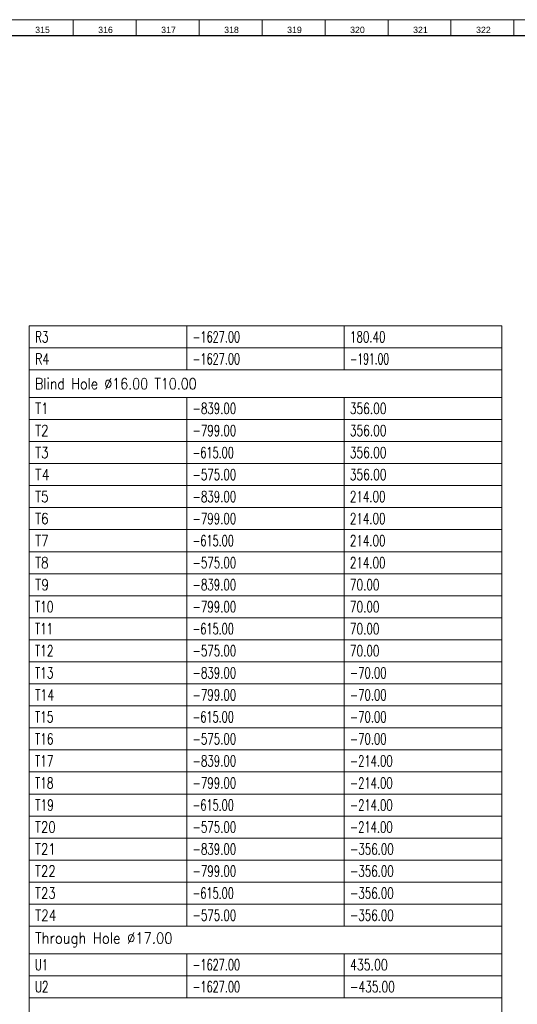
# Model space of a CAD drawing. Header units: millimetres. Extents: x -34 to 6620, y -230 to 4700.
# Tile 215 of 216: x 6293 to 6451, y 4385 to 4698. Entities that reach past the tile are written whole.
import ezdxf

# ---------------------------------------------------------------- set-up
doc = ezdxf.new("R2010")
doc.units = ezdxf.units.MM
doc.layers.add('1', color=7, linetype='Continuous', true_color=0xffffff)
doc.styles.add('Arial Unicode MS', font='Arial Unicode MS')
doc.styles.add('latin_extended', font='simplex.shx')

# ---------------------------------------------------------------- blocks, each defined once
blk = doc.blocks.new('TabularNote5')
at = {"layer": '1', "color": 163, "linetype": 'Continuous', "lineweight": 18}
for p, q in [((6296.106456, 4600.712114), (6346.106456, 4600.712114)), ((6296.106456, 4600.712114), (6296.106456, 4593.712114)), ((6346.106456, 4600.712114), (6346.106456, 4593.712114)), ((6346.106456, 4600.712114), (6396.106456, 4600.712114)), ((6396.106456, 4600.712114), (6396.106456, 4593.712114)), ((6396.106456, 4600.712114), (6446.106456, 4600.712114)), ((6446.106456, 4600.712114), (6446.106456, 4593.712114)), ((6296.106456, 4593.712114), (6346.106456, 4593.712114)), ((6296.106456, 4593.712114), (6296.106456, 4586.712114)), ((6346.106456, 4593.712114), (6396.106456, 4593.712114)), ((6346.106456, 4593.712114), (6346.106456, 4586.712114)), ((6396.106456, 4593.712114), (6446.106456, 4593.712114)), ((6396.106456, 4593.712114), (6396.106456, 4586.712114)), ((6446.106456, 4593.712114), (6446.106456, 4586.712114)), ((6296.106456, 4586.712114), (6346.106456, 4586.712114)), ((6296.106456, 4586.712114), (6296.106456, 4577.962114)), ((6346.106456, 4586.712114), (6396.106456, 4586.712114)), ((6396.106456, 4586.712114), (6446.106456, 4586.712114)), ((6446.106456, 4586.712114), (6446.106456, 4577.962114)), ((6296.106456, 4577.962114), (6346.106456, 4577.962114)), ((6296.106456, 4577.962114), (6296.106456, 4570.962114)), ((6346.106456, 4577.962114), (6396.106456, 4577.962114)), ((6346.106456, 4577.962114), (6346.106456, 4570.962114)), ((6396.106456, 4577.962114), (6446.106456, 4577.962114)), ((6396.106456, 4577.962114), (6396.106456, 4570.962114)), ((6446.106456, 4577.962114), (6446.106456, 4570.962114)), ((6296.106456, 4570.962114), (6346.106456, 4570.962114)), ((6296.106456, 4570.962114), (6296.106456, 4563.962114)), ((6346.106456, 4570.962114), (6396.106456, 4570.962114)), ((6346.106456, 4570.962114), (6346.106456, 4563.962114)), ((6396.106456, 4570.962114), (6446.106456, 4570.962114)), ((6396.106456, 4570.962114), (6396.106456, 4563.962114)), ((6446.106456, 4570.962114), (6446.106456, 4563.962114)), ((6296.106456, 4563.962114), (6346.106456, 4563.962114)), ((6296.106456, 4563.962114), (6296.106456, 4556.962114)), ((6346.106456, 4563.962114), (6396.106456, 4563.962114)), ((6346.106456, 4563.962114), (6346.106456, 4556.962114)), ((6396.106456, 4563.962114), (6446.106456, 4563.962114)), ((6396.106456, 4563.962114), (6396.106456, 4556.962114)), ((6446.106456, 4563.962114), (6446.106456, 4556.962114)), ((6296.106456, 4556.962114), (6346.106456, 4556.962114)), ((6296.106456, 4556.962114), (6296.106456, 4549.962114)), ((6346.106456, 4556.962114), (6396.106456, 4556.962114)), ((6346.106456, 4556.962114), (6346.106456, 4549.962114)), ((6396.106456, 4556.962114), (6446.106456, 4556.962114)), ((6396.106456, 4556.962114), (6396.106456, 4549.962114)), ((6446.106456, 4556.962114), (6446.106456, 4549.962114)), ((6296.106456, 4549.962114), (6346.106456, 4549.962114)), ((6296.106456, 4549.962114), (6296.106456, 4542.962114)), ((6346.106456, 4549.962114), (6396.106456, 4549.962114)), ((6346.106456, 4549.962114), (6346.106456, 4542.962114)), ((6396.106456, 4549.962114), (6446.106456, 4549.962114)), ((6396.106456, 4549.962114), (6396.106456, 4542.962114)), ((6446.106456, 4549.962114), (6446.106456, 4542.962114)), ((6296.106456, 4542.962114), (6346.106456, 4542.962114)), ((6296.106456, 4542.962114), (6296.106456, 4535.962114)), ((6346.106456, 4542.962114), (6396.106456, 4542.962114)), ((6346.106456, 4542.962114), (6346.106456, 4535.962114)), ((6396.106456, 4542.962114), (6446.106456, 4542.962114)), ((6396.106456, 4542.962114), (6396.106456, 4535.962114)), ((6446.106456, 4542.962114), (6446.106456, 4535.962114)), ((6296.106456, 4535.962114), (6346.106456, 4535.962114)), ((6296.106456, 4535.962114), (6296.106456, 4528.962114)), ((6346.106456, 4535.962114), (6396.106456, 4535.962114)), ((6346.106456, 4535.962114), (6346.106456, 4528.962114)), ((6396.106456, 4535.962114), (6446.106456, 4535.962114)), ((6396.106456, 4535.962114), (6396.106456, 4528.962114)), ((6446.106456, 4535.962114), (6446.106456, 4528.962114)), ((6296.106456, 4528.962114), (6346.106456, 4528.962114)), ((6296.106456, 4528.962114), (6296.106456, 4521.962114)), ((6346.106456, 4528.962114), (6396.106456, 4528.962114)), ((6346.106456, 4528.962114), (6346.106456, 4521.962114)), ((6396.106456, 4528.962114), (6446.106456, 4528.962114)), ((6396.106456, 4528.962114), (6396.106456, 4521.962114)), ((6446.106456, 4528.962114), (6446.106456, 4521.962114)), ((6296.106456, 4521.962114), (6346.106456, 4521.962114)), ((6296.106456, 4521.962114), (6296.106456, 4514.962114)), ((6346.106456, 4521.962114), (6396.106456, 4521.962114)), ((6346.106456, 4521.962114), (6346.106456, 4514.962114)), ((6396.106456, 4521.962114), (6446.106456, 4521.962114)), ((6396.106456, 4521.962114), (6396.106456, 4514.962114)), ((6446.106456, 4521.962114), (6446.106456, 4514.962114)), ((6296.106456, 4514.962114), (6346.106456, 4514.962114)), ((6296.106456, 4514.962114), (6296.106456, 4507.962114)), ((6346.106456, 4514.962114), (6396.106456, 4514.962114)), ((6346.106456, 4514.962114), (6346.106456, 4507.962114)), ((6396.106456, 4514.962114), (6446.106456, 4514.962114)), ((6396.106456, 4514.962114), (6396.106456, 4507.962114)), ((6446.106456, 4514.962114), (6446.106456, 4507.962114)), ((6296.106456, 4507.962114), (6346.106456, 4507.962114)), ((6296.106456, 4507.962114), (6296.106456, 4500.962114)), ((6346.106456, 4507.962114), (6396.106456, 4507.962114)), ((6346.106456, 4507.962114), (6346.106456, 4500.962114)), ((6396.106456, 4507.962114), (6446.106456, 4507.962114)), ((6396.106456, 4507.962114), (6396.106456, 4500.962114)), ((6446.106456, 4507.962114), (6446.106456, 4500.962114)), ((6296.106456, 4500.962114), (6346.106456, 4500.962114)), ((6296.106456, 4500.962114), (6296.106456, 4493.962114)), ((6346.106456, 4500.962114), (6396.106456, 4500.962114)), ((6346.106456, 4500.962114), (6346.106456, 4493.962114)), ((6396.106456, 4500.962114), (6446.106456, 4500.962114)), ((6396.106456, 4500.962114), (6396.106456, 4493.962114)), ((6446.106456, 4500.962114), (6446.106456, 4493.962114)), ((6296.106456, 4493.962114), (6346.106456, 4493.962114)), ((6296.106456, 4493.962114), (6296.106456, 4486.962114)), ((6346.106456, 4493.962114), (6396.106456, 4493.962114)), ((6346.106456, 4493.962114), (6346.106456, 4486.962114)), ((6396.106456, 4493.962114), (6446.106456, 4493.962114)), ((6396.106456, 4493.962114), (6396.106456, 4486.962114)), ((6446.106456, 4493.962114), (6446.106456, 4486.962114)), ((6296.106456, 4486.962114), (6346.106456, 4486.962114)), ((6296.106456, 4486.962114), (6296.106456, 4479.962114)), ((6346.106456, 4486.962114), (6396.106456, 4486.962114)), ((6346.106456, 4486.962114), (6346.106456, 4479.962114)), ((6396.106456, 4486.962114), (6446.106456, 4486.962114)), ((6396.106456, 4486.962114), (6396.106456, 4479.962114)), ((6446.106456, 4486.962114), (6446.106456, 4479.962114)), ((6296.106456, 4479.962114), (6346.106456, 4479.962114)), ((6296.106456, 4479.962114), (6296.106456, 4472.962114)), ((6346.106456, 4479.962114), (6396.106456, 4479.962114)), ((6346.106456, 4479.962114), (6346.106456, 4472.962114)), ((6396.106456, 4479.962114), (6446.106456, 4479.962114)), ((6396.106456, 4479.962114), (6396.106456, 4472.962114)), ((6446.106456, 4479.962114), (6446.106456, 4472.962114)), ((6296.106456, 4472.962114), (6346.106456, 4472.962114)), ((6296.106456, 4472.962114), (6296.106456, 4465.962114)), ((6346.106456, 4472.962114), (6396.106456, 4472.962114)), ((6346.106456, 4472.962114), (6346.106456, 4465.962114)), ((6396.106456, 4472.962114), (6446.106456, 4472.962114)), ((6396.106456, 4472.962114), (6396.106456, 4465.962114)), ((6446.106456, 4472.962114), (6446.106456, 4465.962114)), ((6296.106456, 4465.962114), (6346.106456, 4465.962114)), ((6296.106456, 4465.962114), (6296.106456, 4458.962114)), ((6346.106456, 4465.962114), (6396.106456, 4465.962114)), ((6346.106456, 4465.962114), (6346.106456, 4458.962114)), ((6396.106456, 4465.962114), (6446.106456, 4465.962114)), ((6396.106456, 4465.962114), (6396.106456, 4458.962114)), ((6446.106456, 4465.962114), (6446.106456, 4458.962114)), ((6296.106456, 4458.962114), (6346.106456, 4458.962114)), ((6296.106456, 4458.962114), (6296.106456, 4451.962114)), ((6346.106456, 4458.962114), (6396.106456, 4458.962114)), ((6346.106456, 4458.962114), (6346.106456, 4451.962114)), ((6396.106456, 4458.962114), (6446.106456, 4458.962114)), ((6396.106456, 4458.962114), (6396.106456, 4451.962114)), ((6446.106456, 4458.962114), (6446.106456, 4451.962114)), ((6296.106456, 4451.962114), (6346.106456, 4451.962114)), ((6296.106456, 4451.962114), (6296.106456, 4444.962114)), ((6346.106456, 4451.962114), (6396.106456, 4451.962114)), ((6346.106456, 4451.962114), (6346.106456, 4444.962114)), ((6396.106456, 4451.962114), (6446.106456, 4451.962114)), ((6396.106456, 4451.962114), (6396.106456, 4444.962114)), ((6446.106456, 4451.962114), (6446.106456, 4444.962114)), ((6296.106456, 4444.962114), (6346.106456, 4444.962114)), ((6296.106456, 4444.962114), (6296.106456, 4437.962114)), ((6346.106456, 4444.962114), (6396.106456, 4444.962114)), ((6346.106456, 4444.962114), (6346.106456, 4437.962114)), ((6396.106456, 4444.962114), (6446.106456, 4444.962114)), ((6396.106456, 4444.962114), (6396.106456, 4437.962114)), ((6446.106456, 4444.962114), (6446.106456, 4437.962114)), ((6296.106456, 4437.962114), (6346.106456, 4437.962114)), ((6296.106456, 4437.962114), (6296.106456, 4430.962114)), ((6346.106456, 4437.962114), (6396.106456, 4437.962114)), ((6346.106456, 4437.962114), (6346.106456, 4430.962114)), ((6396.106456, 4437.962114), (6446.106456, 4437.962114)), ((6396.106456, 4437.962114), (6396.106456, 4430.962114)), ((6446.106456, 4437.962114), (6446.106456, 4430.962114)), ((6296.106456, 4430.962114), (6346.106456, 4430.962114)), ((6296.106456, 4430.962114), (6296.106456, 4423.962114)), ((6346.106456, 4430.962114), (6396.106456, 4430.962114)), ((6346.106456, 4430.962114), (6346.106456, 4423.962114)), ((6396.106456, 4430.962114), (6446.106456, 4430.962114)), ((6396.106456, 4430.962114), (6396.106456, 4423.962114)), ((6446.106456, 4430.962114), (6446.106456, 4423.962114)), ((6296.106456, 4423.962114), (6346.106456, 4423.962114)), ((6296.106456, 4423.962114), (6296.106456, 4416.962114)), ((6346.106456, 4423.962114), (6396.106456, 4423.962114)), ((6346.106456, 4423.962114), (6346.106456, 4416.962114)), ((6396.106456, 4423.962114), (6446.106456, 4423.962114)), ((6396.106456, 4423.962114), (6396.106456, 4416.962114)), ((6446.106456, 4423.962114), (6446.106456, 4416.962114)), ((6296.106456, 4416.962114), (6346.106456, 4416.962114)), ((6296.106456, 4416.962114), (6296.106456, 4409.962114)), ((6346.106456, 4416.962114), (6396.106456, 4416.962114)), ((6346.106456, 4416.962114), (6346.106456, 4409.962114)), ((6396.106456, 4416.962114), (6446.106456, 4416.962114)), ((6396.106456, 4416.962114), (6396.106456, 4409.962114)), ((6446.106456, 4416.962114), (6446.106456, 4409.962114)), ((6296.106456, 4409.962114), (6346.106456, 4409.962114)), ((6296.106456, 4409.962114), (6296.106456, 4401.212114)), ((6346.106456, 4409.962114), (6396.106456, 4409.962114)), ((6396.106456, 4409.962114), (6446.106456, 4409.962114)), ((6446.106456, 4409.962114), (6446.106456, 4401.212114)), ((6296.106456, 4401.212114), (6346.106456, 4401.212114)), ((6296.106456, 4401.212114), (6296.106456, 4394.212114)), ((6346.106456, 4401.212114), (6396.106456, 4401.212114)), ((6346.106456, 4401.212114), (6346.106456, 4394.212114)), ((6396.106456, 4401.212114), (6446.106456, 4401.212114)), ((6396.106456, 4401.212114), (6396.106456, 4394.212114)), ((6446.106456, 4401.212114), (6446.106456, 4394.212114)), ((6296.106456, 4394.212114), (6346.106456, 4394.212114)), ((6296.106456, 4394.212114), (6296.106456, 4387.212114)), ((6346.106456, 4394.212114), (6396.106456, 4394.212114)), ((6346.106456, 4394.212114), (6346.106456, 4387.212114)), ((6396.106456, 4394.212114), (6446.106456, 4394.212114)), ((6396.106456, 4394.212114), (6396.106456, 4387.212114)), ((6446.106456, 4394.212114), (6446.106456, 4387.212114)), ((6296.106456, 4387.212114), (6346.106456, 4387.212114)), ((6296.106456, 4387.212114), (6296.106456, 4378.462114)), ((6346.106456, 4387.212114), (6396.106456, 4387.212114)), ((6396.106456, 4387.212114), (6446.106456, 4387.212114)), ((6446.106456, 4387.212114), (6446.106456, 4378.462114))]:
    blk.add_line(p, q, dxfattribs=at)
at = {"layer": '1', "color": 2, "linetype": 'Continuous', "lineweight": 13, "char_height": 3.5, "attachment_point": 4, "line_spacing_factor": 0.963855, "style": 'latin_extended'}
for s, insert in [('\\W0.6994;R3', (6297.923956, 4597.212114)), ('\\W0.6455;-1627.00', (6347.923956, 4597.212114)), ('\\W0.6838;180.40', (6397.923956, 4597.212114)), ('\\W0.7404;R4', (6297.923956, 4590.212114)), ('\\W0.6455;-1627.00', (6347.923956, 4590.212114)), ('\\W0.6094;-191.00', (6397.923956, 4590.212114)), ('\\W0.8427;Blind Hole %%c16.00 T10.00', (6297.923956, 4582.337114)), ('\\W0.8021;T1', (6297.923956, 4574.462114)), ('\\W0.6809;-839.00', (6347.923956, 4574.462114)), ('\\W0.7053;356.00', (6397.923956, 4574.462114)), ('\\W0.7955;T2', (6297.923956, 4567.462114)), ('\\W0.6809;-799.00', (6347.923956, 4567.462114)), ('\\W0.7053;356.00', (6397.923956, 4567.462114)), ('\\W0.7955;T3', (6297.923956, 4560.462114)), ('\\W0.6439;-615.00', (6347.923956, 4560.462114)), ('\\W0.7053;356.00', (6397.923956, 4560.462114)), ('\\W0.8493;T4', (6297.923956, 4553.462114)), ('\\W0.6809;-575.00', (6347.923956, 4553.462114)), ('\\W0.7053;356.00', (6397.923956, 4553.462114)), ('\\W0.7955;T5', (6297.923956, 4546.462114)), ('\\W0.6809;-839.00', (6347.923956, 4546.462114)), ('\\W0.6838;214.00', (6397.923956, 4546.462114)), ('\\W0.7955;T6', (6297.923956, 4539.462114)), ('\\W0.6809;-799.00', (6347.923956, 4539.462114)), ('\\W0.6838;214.00', (6397.923956, 4539.462114)), ('\\W0.7955;T7', (6297.923956, 4532.462114)), ('\\W0.6439;-615.00', (6347.923956, 4532.462114)), ('\\W0.6838;214.00', (6397.923956, 4532.462114)), ('\\W0.7955;T8', (6297.923956, 4525.462114)), ('\\W0.6809;-575.00', (6347.923956, 4525.462114)), ('\\W0.6838;214.00', (6397.923956, 4525.462114)), ('\\W0.8203;T9', (6297.923956, 4518.462114)), ('\\W0.6809;-839.00', (6347.923956, 4518.462114)), ('\\W0.6940;70.00', (6397.923956, 4518.462114)), ('\\W0.6934;T10', (6297.923956, 4511.462114)), ('\\W0.6809;-799.00', (6347.923956, 4511.462114)), ('\\W0.6940;70.00', (6397.923956, 4511.462114)), ('\\W0.6772;T11', (6297.923956, 4504.462114)), ('\\W0.6439;-615.00', (6347.923956, 4504.462114)), ('\\W0.6940;70.00', (6397.923956, 4504.462114)), ('\\W0.6934;T12', (6297.923956, 4497.462114)), ('\\W0.6809;-575.00', (6347.923956, 4497.462114)), ('\\W0.6940;70.00', (6397.923956, 4497.462114)), ('\\W0.6934;T13', (6297.923956, 4490.462114)), ('\\W0.6809;-839.00', (6347.923956, 4490.462114)), ('\\W0.6679;-70.00', (6397.923956, 4490.462114)), ('\\W0.7231;T14', (6297.923956, 4483.462114)), ('\\W0.6809;-799.00', (6347.923956, 4483.462114)), ('\\W0.6679;-70.00', (6397.923956, 4483.462114)), ('\\W0.6934;T15', (6297.923956, 4476.462114)), ('\\W0.6439;-615.00', (6347.923956, 4476.462114)), ('\\W0.6679;-70.00', (6397.923956, 4476.462114)), ('\\W0.6934;T16', (6297.923956, 4469.462114)), ('\\W0.6809;-575.00', (6347.923956, 4469.462114)), ('\\W0.6679;-70.00', (6397.923956, 4469.462114)), ('\\W0.6934;T17', (6297.923956, 4462.462114)), ('\\W0.6809;-839.00', (6347.923956, 4462.462114)), ('\\W0.6637;-214.00', (6397.923956, 4462.462114)), ('\\W0.6934;T18', (6297.923956, 4455.462114)), ('\\W0.6809;-799.00', (6347.923956, 4455.462114)), ('\\W0.6637;-214.00', (6397.923956, 4455.462114)), ('\\W0.7067;T19', (6297.923956, 4448.462114)), ('\\W0.6439;-615.00', (6347.923956, 4448.462114)), ('\\W0.6637;-214.00', (6397.923956, 4448.462114)), ('\\W0.7801;T20', (6297.923956, 4441.462114)), ('\\W0.6809;-575.00', (6347.923956, 4441.462114)), ('\\W0.6637;-214.00', (6397.923956, 4441.462114)), ('\\W0.7819;T21', (6297.923956, 4434.462114)), ('\\W0.6809;-839.00', (6347.923956, 4434.462114)), ('\\W0.6809;-356.00', (6397.923956, 4434.462114)), ('\\W0.7801;T22', (6297.923956, 4427.462114)), ('\\W0.6809;-799.00', (6347.923956, 4427.462114)), ('\\W0.6809;-356.00', (6397.923956, 4427.462114)), ('\\W0.7801;T23', (6297.923956, 4420.462114)), ('\\W0.6439;-615.00', (6347.923956, 4420.462114)), ('\\W0.6809;-356.00', (6397.923956, 4420.462114)), ('\\W0.8082;T24', (6297.923956, 4413.462114)), ('\\W0.6809;-575.00', (6347.923956, 4413.462114)), ('\\W0.6809;-356.00', (6397.923956, 4413.462114)), ('\\W0.8740;Through Hole %%c17.00', (6297.923956, 4405.587114)), ('\\W0.6563;U1', (6297.923956, 4397.712114)), ('\\W0.6455;-1627.00', (6347.923956, 4397.712114)), ('\\W0.7268;435.00', (6397.923956, 4397.712114)), ('\\W0.6731;U2', (6297.923956, 4390.712114)), ('\\W0.6455;-1627.00', (6347.923956, 4390.712114)), ('\\W0.6982;-435.00', (6397.923956, 4390.712114))]:
    blk.add_mtext(s, dxfattribs=dict(at, insert=insert))
blk = doc.blocks.new('TabularNote7')
at = {"layer": '1', "color": 163, "linetype": 'Continuous', "lineweight": 18}
for p, q in [((6296.106456, 4600.712114), (6346.106456, 4600.712114)), ((6296.106456, 4600.712114), (6296.106456, 4593.712114)), ((6346.106456, 4600.712114), (6346.106456, 4593.712114)), ((6346.106456, 4600.712114), (6396.106456, 4600.712114)), ((6396.106456, 4600.712114), (6396.106456, 4593.712114)), ((6396.106456, 4600.712114), (6446.106456, 4600.712114)), ((6446.106456, 4600.712114), (6446.106456, 4593.712114)), ((6296.106456, 4593.712114), (6346.106456, 4593.712114)), ((6296.106456, 4593.712114), (6296.106456, 4586.712114)), ((6346.106456, 4593.712114), (6396.106456, 4593.712114)), ((6346.106456, 4593.712114), (6346.106456, 4586.712114)), ((6396.106456, 4593.712114), (6446.106456, 4593.712114)), ((6396.106456, 4593.712114), (6396.106456, 4586.712114)), ((6446.106456, 4593.712114), (6446.106456, 4586.712114)), ((6296.106456, 4586.712114), (6346.106456, 4586.712114)), ((6296.106456, 4586.712114), (6296.106456, 4577.962114)), ((6346.106456, 4586.712114), (6396.106456, 4586.712114)), ((6396.106456, 4586.712114), (6446.106456, 4586.712114)), ((6446.106456, 4586.712114), (6446.106456, 4577.962114)), ((6296.106456, 4577.962114), (6346.106456, 4577.962114)), ((6296.106456, 4577.962114), (6296.106456, 4570.962114)), ((6346.106456, 4577.962114), (6396.106456, 4577.962114)), ((6346.106456, 4577.962114), (6346.106456, 4570.962114)), ((6396.106456, 4577.962114), (6446.106456, 4577.962114)), ((6396.106456, 4577.962114), (6396.106456, 4570.962114)), ((6446.106456, 4577.962114), (6446.106456, 4570.962114)), ((6296.106456, 4570.962114), (6346.106456, 4570.962114)), ((6296.106456, 4570.962114), (6296.106456, 4563.962114)), ((6346.106456, 4570.962114), (6396.106456, 4570.962114)), ((6346.106456, 4570.962114), (6346.106456, 4563.962114)), ((6396.106456, 4570.962114), (6446.106456, 4570.962114)), ((6396.106456, 4570.962114), (6396.106456, 4563.962114)), ((6446.106456, 4570.962114), (6446.106456, 4563.962114)), ((6296.106456, 4563.962114), (6346.106456, 4563.962114)), ((6296.106456, 4563.962114), (6296.106456, 4556.962114)), ((6346.106456, 4563.962114), (6396.106456, 4563.962114)), ((6346.106456, 4563.962114), (6346.106456, 4556.962114)), ((6396.106456, 4563.962114), (6446.106456, 4563.962114)), ((6396.106456, 4563.962114), (6396.106456, 4556.962114)), ((6446.106456, 4563.962114), (6446.106456, 4556.962114)), ((6296.106456, 4556.962114), (6346.106456, 4556.962114)), ((6296.106456, 4556.962114), (6296.106456, 4549.962114)), ((6346.106456, 4556.962114), (6396.106456, 4556.962114)), ((6346.106456, 4556.962114), (6346.106456, 4549.962114)), ((6396.106456, 4556.962114), (6446.106456, 4556.962114)), ((6396.106456, 4556.962114), (6396.106456, 4549.962114)), ((6446.106456, 4556.962114), (6446.106456, 4549.962114)), ((6296.106456, 4549.962114), (6346.106456, 4549.962114)), ((6296.106456, 4549.962114), (6296.106456, 4542.962114)), ((6346.106456, 4549.962114), (6396.106456, 4549.962114)), ((6346.106456, 4549.962114), (6346.106456, 4542.962114)), ((6396.106456, 4549.962114), (6446.106456, 4549.962114)), ((6396.106456, 4549.962114), (6396.106456, 4542.962114)), ((6446.106456, 4549.962114), (6446.106456, 4542.962114)), ((6296.106456, 4542.962114), (6346.106456, 4542.962114)), ((6296.106456, 4542.962114), (6296.106456, 4535.962114)), ((6346.106456, 4542.962114), (6396.106456, 4542.962114)), ((6346.106456, 4542.962114), (6346.106456, 4535.962114)), ((6396.106456, 4542.962114), (6446.106456, 4542.962114)), ((6396.106456, 4542.962114), (6396.106456, 4535.962114)), ((6446.106456, 4542.962114), (6446.106456, 4535.962114)), ((6296.106456, 4535.962114), (6346.106456, 4535.962114)), ((6296.106456, 4535.962114), (6296.106456, 4528.962114)), ((6346.106456, 4535.962114), (6396.106456, 4535.962114)), ((6346.106456, 4535.962114), (6346.106456, 4528.962114)), ((6396.106456, 4535.962114), (6446.106456, 4535.962114)), ((6396.106456, 4535.962114), (6396.106456, 4528.962114)), ((6446.106456, 4535.962114), (6446.106456, 4528.962114)), ((6296.106456, 4528.962114), (6346.106456, 4528.962114)), ((6296.106456, 4528.962114), (6296.106456, 4521.962114)), ((6346.106456, 4528.962114), (6396.106456, 4528.962114)), ((6346.106456, 4528.962114), (6346.106456, 4521.962114)), ((6396.106456, 4528.962114), (6446.106456, 4528.962114)), ((6396.106456, 4528.962114), (6396.106456, 4521.962114)), ((6446.106456, 4528.962114), (6446.106456, 4521.962114)), ((6296.106456, 4521.962114), (6346.106456, 4521.962114)), ((6296.106456, 4521.962114), (6296.106456, 4514.962114)), ((6346.106456, 4521.962114), (6396.106456, 4521.962114)), ((6346.106456, 4521.962114), (6346.106456, 4514.962114)), ((6396.106456, 4521.962114), (6446.106456, 4521.962114)), ((6396.106456, 4521.962114), (6396.106456, 4514.962114)), ((6446.106456, 4521.962114), (6446.106456, 4514.962114)), ((6296.106456, 4514.962114), (6346.106456, 4514.962114)), ((6296.106456, 4514.962114), (6296.106456, 4507.962114)), ((6346.106456, 4514.962114), (6396.106456, 4514.962114)), ((6346.106456, 4514.962114), (6346.106456, 4507.962114)), ((6396.106456, 4514.962114), (6446.106456, 4514.962114)), ((6396.106456, 4514.962114), (6396.106456, 4507.962114)), ((6446.106456, 4514.962114), (6446.106456, 4507.962114)), ((6296.106456, 4507.962114), (6346.106456, 4507.962114)), ((6296.106456, 4507.962114), (6296.106456, 4500.962114)), ((6346.106456, 4507.962114), (6396.106456, 4507.962114)), ((6346.106456, 4507.962114), (6346.106456, 4500.962114)), ((6396.106456, 4507.962114), (6446.106456, 4507.962114)), ((6396.106456, 4507.962114), (6396.106456, 4500.962114)), ((6446.106456, 4507.962114), (6446.106456, 4500.962114)), ((6296.106456, 4500.962114), (6346.106456, 4500.962114)), ((6296.106456, 4500.962114), (6296.106456, 4493.962114)), ((6346.106456, 4500.962114), (6396.106456, 4500.962114)), ((6346.106456, 4500.962114), (6346.106456, 4493.962114)), ((6396.106456, 4500.962114), (6446.106456, 4500.962114)), ((6396.106456, 4500.962114), (6396.106456, 4493.962114)), ((6446.106456, 4500.962114), (6446.106456, 4493.962114)), ((6296.106456, 4493.962114), (6346.106456, 4493.962114)), ((6296.106456, 4493.962114), (6296.106456, 4486.962114)), ((6346.106456, 4493.962114), (6396.106456, 4493.962114)), ((6346.106456, 4493.962114), (6346.106456, 4486.962114)), ((6396.106456, 4493.962114), (6446.106456, 4493.962114)), ((6396.106456, 4493.962114), (6396.106456, 4486.962114)), ((6446.106456, 4493.962114), (6446.106456, 4486.962114)), ((6296.106456, 4486.962114), (6346.106456, 4486.962114)), ((6296.106456, 4486.962114), (6296.106456, 4479.962114)), ((6346.106456, 4486.962114), (6396.106456, 4486.962114)), ((6346.106456, 4486.962114), (6346.106456, 4479.962114)), ((6396.106456, 4486.962114), (6446.106456, 4486.962114)), ((6396.106456, 4486.962114), (6396.106456, 4479.962114)), ((6446.106456, 4486.962114), (6446.106456, 4479.962114)), ((6296.106456, 4479.962114), (6346.106456, 4479.962114)), ((6296.106456, 4479.962114), (6296.106456, 4472.962114)), ((6346.106456, 4479.962114), (6396.106456, 4479.962114)), ((6346.106456, 4479.962114), (6346.106456, 4472.962114)), ((6396.106456, 4479.962114), (6446.106456, 4479.962114)), ((6396.106456, 4479.962114), (6396.106456, 4472.962114)), ((6446.106456, 4479.962114), (6446.106456, 4472.962114)), ((6296.106456, 4472.962114), (6346.106456, 4472.962114)), ((6296.106456, 4472.962114), (6296.106456, 4465.962114)), ((6346.106456, 4472.962114), (6396.106456, 4472.962114)), ((6346.106456, 4472.962114), (6346.106456, 4465.962114)), ((6396.106456, 4472.962114), (6446.106456, 4472.962114)), ((6396.106456, 4472.962114), (6396.106456, 4465.962114)), ((6446.106456, 4472.962114), (6446.106456, 4465.962114)), ((6296.106456, 4465.962114), (6346.106456, 4465.962114)), ((6296.106456, 4465.962114), (6296.106456, 4458.962114)), ((6346.106456, 4465.962114), (6396.106456, 4465.962114)), ((6346.106456, 4465.962114), (6346.106456, 4458.962114)), ((6396.106456, 4465.962114), (6446.106456, 4465.962114)), ((6396.106456, 4465.962114), (6396.106456, 4458.962114)), ((6446.106456, 4465.962114), (6446.106456, 4458.962114)), ((6296.106456, 4458.962114), (6346.106456, 4458.962114)), ((6296.106456, 4458.962114), (6296.106456, 4451.962114)), ((6346.106456, 4458.962114), (6396.106456, 4458.962114)), ((6346.106456, 4458.962114), (6346.106456, 4451.962114)), ((6396.106456, 4458.962114), (6446.106456, 4458.962114)), ((6396.106456, 4458.962114), (6396.106456, 4451.962114)), ((6446.106456, 4458.962114), (6446.106456, 4451.962114)), ((6296.106456, 4451.962114), (6346.106456, 4451.962114)), ((6296.106456, 4451.962114), (6296.106456, 4444.962114)), ((6346.106456, 4451.962114), (6396.106456, 4451.962114)), ((6346.106456, 4451.962114), (6346.106456, 4444.962114)), ((6396.106456, 4451.962114), (6446.106456, 4451.962114)), ((6396.106456, 4451.962114), (6396.106456, 4444.962114)), ((6446.106456, 4451.962114), (6446.106456, 4444.962114)), ((6296.106456, 4444.962114), (6346.106456, 4444.962114)), ((6296.106456, 4444.962114), (6296.106456, 4437.962114)), ((6346.106456, 4444.962114), (6396.106456, 4444.962114)), ((6346.106456, 4444.962114), (6346.106456, 4437.962114)), ((6396.106456, 4444.962114), (6446.106456, 4444.962114)), ((6396.106456, 4444.962114), (6396.106456, 4437.962114)), ((6446.106456, 4444.962114), (6446.106456, 4437.962114)), ((6296.106456, 4437.962114), (6346.106456, 4437.962114)), ((6296.106456, 4437.962114), (6296.106456, 4430.962114)), ((6346.106456, 4437.962114), (6396.106456, 4437.962114)), ((6346.106456, 4437.962114), (6346.106456, 4430.962114)), ((6396.106456, 4437.962114), (6446.106456, 4437.962114)), ((6396.106456, 4437.962114), (6396.106456, 4430.962114)), ((6446.106456, 4437.962114), (6446.106456, 4430.962114)), ((6296.106456, 4430.962114), (6346.106456, 4430.962114)), ((6296.106456, 4430.962114), (6296.106456, 4423.962114)), ((6346.106456, 4430.962114), (6396.106456, 4430.962114)), ((6346.106456, 4430.962114), (6346.106456, 4423.962114)), ((6396.106456, 4430.962114), (6446.106456, 4430.962114)), ((6396.106456, 4430.962114), (6396.106456, 4423.962114)), ((6446.106456, 4430.962114), (6446.106456, 4423.962114)), ((6296.106456, 4423.962114), (6346.106456, 4423.962114)), ((6296.106456, 4423.962114), (6296.106456, 4416.962114)), ((6346.106456, 4423.962114), (6396.106456, 4423.962114)), ((6346.106456, 4423.962114), (6346.106456, 4416.962114)), ((6396.106456, 4423.962114), (6446.106456, 4423.962114)), ((6396.106456, 4423.962114), (6396.106456, 4416.962114)), ((6446.106456, 4423.962114), (6446.106456, 4416.962114)), ((6296.106456, 4416.962114), (6346.106456, 4416.962114)), ((6296.106456, 4416.962114), (6296.106456, 4409.962114)), ((6346.106456, 4416.962114), (6396.106456, 4416.962114)), ((6346.106456, 4416.962114), (6346.106456, 4409.962114)), ((6396.106456, 4416.962114), (6446.106456, 4416.962114)), ((6396.106456, 4416.962114), (6396.106456, 4409.962114)), ((6446.106456, 4416.962114), (6446.106456, 4409.962114)), ((6296.106456, 4409.962114), (6346.106456, 4409.962114)), ((6296.106456, 4409.962114), (6296.106456, 4401.212114)), ((6346.106456, 4409.962114), (6396.106456, 4409.962114)), ((6396.106456, 4409.962114), (6446.106456, 4409.962114)), ((6446.106456, 4409.962114), (6446.106456, 4401.212114)), ((6296.106456, 4401.212114), (6346.106456, 4401.212114)), ((6296.106456, 4401.212114), (6296.106456, 4394.212114)), ((6346.106456, 4401.212114), (6396.106456, 4401.212114)), ((6346.106456, 4401.212114), (6346.106456, 4394.212114)), ((6396.106456, 4401.212114), (6446.106456, 4401.212114)), ((6396.106456, 4401.212114), (6396.106456, 4394.212114)), ((6446.106456, 4401.212114), (6446.106456, 4394.212114)), ((6296.106456, 4394.212114), (6346.106456, 4394.212114)), ((6296.106456, 4394.212114), (6296.106456, 4387.212114)), ((6346.106456, 4394.212114), (6396.106456, 4394.212114)), ((6346.106456, 4394.212114), (6346.106456, 4387.212114)), ((6396.106456, 4394.212114), (6446.106456, 4394.212114)), ((6396.106456, 4394.212114), (6396.106456, 4387.212114)), ((6446.106456, 4394.212114), (6446.106456, 4387.212114)), ((6296.106456, 4387.212114), (6346.106456, 4387.212114)), ((6296.106456, 4387.212114), (6296.106456, 4378.462114)), ((6346.106456, 4387.212114), (6396.106456, 4387.212114)), ((6396.106456, 4387.212114), (6446.106456, 4387.212114)), ((6446.106456, 4387.212114), (6446.106456, 4378.462114))]:
    blk.add_line(p, q, dxfattribs=at)
at = {"layer": '1', "color": 2, "linetype": 'Continuous', "lineweight": 13, "char_height": 3.5, "attachment_point": 4, "line_spacing_factor": 0.963855, "style": 'latin_extended'}
for s, insert in [('\\W0.6994;R3', (6297.923956, 4597.212114)), ('\\W0.6455;-1627.00', (6347.923956, 4597.212114)), ('\\W0.6838;180.40', (6397.923956, 4597.212114)), ('\\W0.7404;R4', (6297.923956, 4590.212114)), ('\\W0.6455;-1627.00', (6347.923956, 4590.212114)), ('\\W0.6094;-191.00', (6397.923956, 4590.212114)), ('\\W0.8427;Blind Hole %%c16.00 T10.00', (6297.923956, 4582.337114)), ('\\W0.8021;T1', (6297.923956, 4574.462114)), ('\\W0.6809;-839.00', (6347.923956, 4574.462114)), ('\\W0.7053;356.00', (6397.923956, 4574.462114)), ('\\W0.7955;T2', (6297.923956, 4567.462114)), ('\\W0.6809;-799.00', (6347.923956, 4567.462114)), ('\\W0.7053;356.00', (6397.923956, 4567.462114)), ('\\W0.7955;T3', (6297.923956, 4560.462114)), ('\\W0.6439;-615.00', (6347.923956, 4560.462114)), ('\\W0.7053;356.00', (6397.923956, 4560.462114)), ('\\W0.8493;T4', (6297.923956, 4553.462114)), ('\\W0.6809;-575.00', (6347.923956, 4553.462114)), ('\\W0.7053;356.00', (6397.923956, 4553.462114)), ('\\W0.7955;T5', (6297.923956, 4546.462114)), ('\\W0.6809;-839.00', (6347.923956, 4546.462114)), ('\\W0.6838;214.00', (6397.923956, 4546.462114)), ('\\W0.7955;T6', (6297.923956, 4539.462114)), ('\\W0.6809;-799.00', (6347.923956, 4539.462114)), ('\\W0.6838;214.00', (6397.923956, 4539.462114)), ('\\W0.7955;T7', (6297.923956, 4532.462114)), ('\\W0.6439;-615.00', (6347.923956, 4532.462114)), ('\\W0.6838;214.00', (6397.923956, 4532.462114)), ('\\W0.7955;T8', (6297.923956, 4525.462114)), ('\\W0.6809;-575.00', (6347.923956, 4525.462114)), ('\\W0.6838;214.00', (6397.923956, 4525.462114)), ('\\W0.8203;T9', (6297.923956, 4518.462114)), ('\\W0.6809;-839.00', (6347.923956, 4518.462114)), ('\\W0.6940;70.00', (6397.923956, 4518.462114)), ('\\W0.6934;T10', (6297.923956, 4511.462114)), ('\\W0.6809;-799.00', (6347.923956, 4511.462114)), ('\\W0.6940;70.00', (6397.923956, 4511.462114)), ('\\W0.6772;T11', (6297.923956, 4504.462114)), ('\\W0.6439;-615.00', (6347.923956, 4504.462114)), ('\\W0.6940;70.00', (6397.923956, 4504.462114)), ('\\W0.6934;T12', (6297.923956, 4497.462114)), ('\\W0.6809;-575.00', (6347.923956, 4497.462114)), ('\\W0.6940;70.00', (6397.923956, 4497.462114)), ('\\W0.6934;T13', (6297.923956, 4490.462114)), ('\\W0.6809;-839.00', (6347.923956, 4490.462114)), ('\\W0.6679;-70.00', (6397.923956, 4490.462114)), ('\\W0.7231;T14', (6297.923956, 4483.462114)), ('\\W0.6809;-799.00', (6347.923956, 4483.462114)), ('\\W0.6679;-70.00', (6397.923956, 4483.462114)), ('\\W0.6934;T15', (6297.923956, 4476.462114)), ('\\W0.6439;-615.00', (6347.923956, 4476.462114)), ('\\W0.6679;-70.00', (6397.923956, 4476.462114)), ('\\W0.6934;T16', (6297.923956, 4469.462114)), ('\\W0.6809;-575.00', (6347.923956, 4469.462114)), ('\\W0.6679;-70.00', (6397.923956, 4469.462114)), ('\\W0.6934;T17', (6297.923956, 4462.462114)), ('\\W0.6809;-839.00', (6347.923956, 4462.462114)), ('\\W0.6637;-214.00', (6397.923956, 4462.462114)), ('\\W0.6934;T18', (6297.923956, 4455.462114)), ('\\W0.6809;-799.00', (6347.923956, 4455.462114)), ('\\W0.6637;-214.00', (6397.923956, 4455.462114)), ('\\W0.7067;T19', (6297.923956, 4448.462114)), ('\\W0.6439;-615.00', (6347.923956, 4448.462114)), ('\\W0.6637;-214.00', (6397.923956, 4448.462114)), ('\\W0.7801;T20', (6297.923956, 4441.462114)), ('\\W0.6809;-575.00', (6347.923956, 4441.462114)), ('\\W0.6637;-214.00', (6397.923956, 4441.462114)), ('\\W0.7819;T21', (6297.923956, 4434.462114)), ('\\W0.6809;-839.00', (6347.923956, 4434.462114)), ('\\W0.6809;-356.00', (6397.923956, 4434.462114)), ('\\W0.7801;T22', (6297.923956, 4427.462114)), ('\\W0.6809;-799.00', (6347.923956, 4427.462114)), ('\\W0.6809;-356.00', (6397.923956, 4427.462114)), ('\\W0.7801;T23', (6297.923956, 4420.462114)), ('\\W0.6439;-615.00', (6347.923956, 4420.462114)), ('\\W0.6809;-356.00', (6397.923956, 4420.462114)), ('\\W0.8082;T24', (6297.923956, 4413.462114)), ('\\W0.6809;-575.00', (6347.923956, 4413.462114)), ('\\W0.6809;-356.00', (6397.923956, 4413.462114)), ('\\W0.8740;Through Hole %%c17.00', (6297.923956, 4405.587114)), ('\\W0.6563;U1', (6297.923956, 4397.712114)), ('\\W0.6455;-1627.00', (6347.923956, 4397.712114)), ('\\W0.7268;435.00', (6397.923956, 4397.712114)), ('\\W0.6731;U2', (6297.923956, 4390.712114)), ('\\W0.6455;-1627.00', (6347.923956, 4390.712114)), ('\\W0.6982;-435.00', (6397.923956, 4390.712114))]:
    blk.add_mtext(s, dxfattribs=dict(at, insert=insert))

msp = doc.modelspace()

# ---------------------------------------------------------------- linework, layer by layer
at = {"layer": '1', "color": 3, "linetype": 'Continuous', "lineweight": 18}
msp.add_line((2, 4698), (6618, 4698), dxfattribs=at)
at = {"layer": '1', "color": 3, "linetype": 'Continuous', "lineweight": 13}
for p, q in [((6310, 4698), (6310, 4693)), ((6330, 4698), (6330, 4693)), ((6350, 4698), (6350, 4693)), ((6370, 4698), (6370, 4693)), ((6390, 4698), (6390, 4693)), ((6410, 4698), (6410, 4693)), ((6430, 4698), (6430, 4693)), ((6450, 4698), (6450, 4693))]:
    msp.add_line(p, q, dxfattribs=at)
at = {"layer": '1', "color": 7, "linetype": 'Continuous', "lineweight": 25}
msp.add_line((7, 4693), (6613, 4693), dxfattribs=at)

# ---------------------------------------------------------------- block references
at = {"layer": '1', "color": 163, "linetype": 'Continuous', "lineweight": 18}
for name in ['TabularNote5', 'TabularNote7']:
    msp.add_blockref(name, (0, 0), dxfattribs=at)

# ---------------------------------------------------------------- texts
at = {"layer": '1', "color": 3, "linetype": 'Continuous', "lineweight": 13, "char_height": 2, "attachment_point": 7, "line_spacing_factor": 1.069626, "style": 'Arial Unicode MS'}
for s, insert in [('\\W1.0000;315', (6297.969, 4693.738)), ('\\W1.0000;316', (6317.969, 4693.738)), ('\\W1.0000;317', (6337.969, 4693.738)), ('\\W1.0000;318', (6357.969, 4693.738)), ('\\W1.0000;319', (6377.969, 4693.738)), ('\\W1.0000;320', (6397.969, 4693.738)), ('\\W1.0000;321', (6417.969, 4693.738)), ('\\W1.0000;322', (6437.969, 4693.738))]:
    msp.add_mtext(s, dxfattribs=dict(at, insert=insert))

doc.saveas('drawing.dxf')
